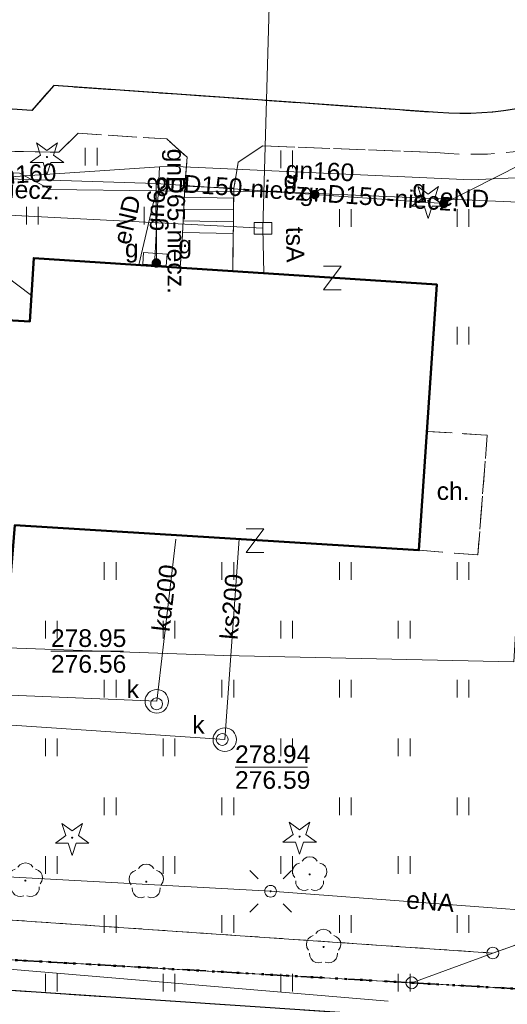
# Model space of a CAD drawing. Extents: x 0 to 6568752, y 0 to 5584302.
# Tile 43 of 74: x 6568565 to 6568586, y 5583935 to 5583977. Entities that reach past the tile are written whole.
import ezdxf
from ezdxf.enums import TextEntityAlignment as Align

# ---------------------------------------------------------------- set-up
doc = ezdxf.new("R2010")
doc.units = 0
doc.header["$PDSIZE"] = 0.75
for name, pattern in [('KROPK2', [1, 0.05, -0.95]), ('KROPK2-2-2', [3.49, 1, -0.47, 0.05, -0.47, 1, -0.5]), ('PRZER1-1', [1, 0.5, -0.5]), ('PRZER2-1', [1.5, 1, -0.5]), ('PRZER3-1', [2, 1.5, -0.5])]:
    doc.linetypes.add(name, pattern=pattern)
doc.layers.get('0').update_dxf_attribs({"linetype": 'CONTINUOUS'})
doc.layers.get('Defpoints').update_dxf_attribs({"linetype": 'CONTINUOUS'})
for name, color, linetype, lineweight in [('EGBS', 7, 'CONTINUOUS', 18), ('EGBU', 7, 'CONTINUOUS', 50), ('EGDE', 7, 'CONTINUOUS', 18), ('EGPG', 7, 'CONTINUOUS', 18), ('GEPPHC', 7, 'CONTINUOUS', 18), ('GESGPS', 7, 'CONTINUOUS', 35), ('GESJAE', 7, 'CONTINUOUS', 50), ('GUPPRZ_O', 7, 'CONTINUOUS', 18), ('OTKC', 7, 'CONTINUOUS', 18), ('OTKC_O', 7, 'CONTINUOUS', 18), ('OTKJ', 7, 'CONTINUOUS', 18), ('OTKK', 7, 'CONTINUOUS', 25), ('OTZT', 7, 'CONTINUOUS', 18), ('ramka sekcji', 7, 'CONTINUOUS', 18), ('SUEO', 7, 'CONTINUOUS', 18), ('SUPK', 7, 'CONTINUOUS', 18), ('SUPW', 7, 'CONTINUOUS', 18), ('SUPW_O', 7, 'CONTINUOUS', 18)]:
    doc.layers.add(name, color=color, linetype=linetype, lineweight=lineweight)
for name, color, linetype, lineweight, true_color in [('EGUG', 7, 'CONTINUOUS', 18, 0x008000), ('OTZG', 7, 'CONTINUOUS', 18, 0x008000), ('OTZL', 7, 'CONTINUOUS', 18, 0x008000), ('SUEP', 1, 'CONTINUOUS', 18, 0xff0000), ('SUEP_O', 1, 'CONTINUOUS', 18, 0xff0000), ('SUGP', 7, 'CONTINUOUS', 18, 0xbfbf00), ('SUGP_O', 7, 'CONTINUOUS', 18, 0xbfbf00), ('SUGS', 7, 'CONTINUOUS', 18, 0xbfbf00), ('SUGS_O', 7, 'CONTINUOUS', 18, 0xbfbf00), ('SUGU', 7, 'CONTINUOUS', 18, 0xbfbf00), ('SUGU_O', 7, 'CONTINUOUS', 18, 0xbfbf00), ('SUGW', 7, 'CONTINUOUS', 18, 0xbfbf00), ('SUGW_O', 7, 'CONTINUOUS', 18, 0xbfbf00), ('SUKP', 7, 'CONTINUOUS', 18, 0x803300), ('SUKP_O', 7, 'CONTINUOUS', 18, 0x803300), ('SUTP', 7, 'CONTINUOUS', 18, 0xff9100), ('SUTP_O', 7, 'CONTINUOUS', 18, 0xff9100), ('SUWP', 5, 'CONTINUOUS', 18, 0x0000ff)]:
    doc.layers.add(name, color=color, linetype=linetype, lineweight=lineweight, true_color=true_color)
doc.styles.add('Arial', font='arial.ttf')
doc.styles.add('GEO-INFO', font='arial.ttf')
doc.dimstyles.get("Standard").update_dxf_attribs({"dimtxt": 0.18, "dimasz": 0.18, "dimexe": 0.18, "dimexo": 0.0625, "dimgap": 0.09, "dimtad": 0, "dimtih": 1, "dimtoh": 1, "dimdec": 4, "dimzin": 0, "dimdsep": 46, "dimtxsty": 'Standard', "dimcen": 0.09, "dimadec": 0, "dimazin": 0, "dimtfac": 1, "dimtdec": 4, "dimtofl": 0, "dimtmove": 0, "dimatfit": 3, "dimfxl": 0, "dimtolj": 1, "dimtzin": 0, "dimarcsym": 0})

# ---------------------------------------------------------------- blocks, each defined once
blk = doc.blocks.new('D_GSPRDL1')
blk.add_hatch(color=0).paths.add_polyline_path([(0, -0.045), (0.013906, -0.042798), (0.02645, -0.036406), (0.036406, -0.02645), (0.042798, -0.013906), (0.045, 0), (0.042798, 0.013906), (0.036406, 0.02645), (0.02645, 0.036406), (0.013906, 0.042798), (0, 0.045), (-0.013906, 0.042798), (-0.02645, 0.036406), (-0.036406, 0.02645), (-0.042798, 0.013906), (-0.045, 0), (-0.042798, -0.013906), (-0.036406, -0.02645), (-0.02645, -0.036406), (-0.013906, -0.042798)])
at = {"color": 0}
for points in [[(-0.635969, -0.134326), (-0.70458, -0.024001), (-0.731429, 0.103115), (-0.713292, 0.231763), (-0.652348, 0.346501), (-0.55591, 0.433559), (-0.435555, 0.482485)], [(-0.324277, 0.563333), (-0.240553, 0.662679), (-0.127956, 0.727494), (0, 0.75), (0.127956, 0.727494), (0.240553, 0.662679), (0.324277, 0.563333)], [(0.435555, 0.482485), (0.55591, 0.433559), (0.652348, 0.346501), (0.713292, 0.231763), (0.731429, 0.103115), (0.70458, -0.024001), (0.635969, -0.134326)], [(-0.068773, -0.646351), (-0.194901, -0.677512), (-0.324092, -0.663766), (-0.440839, -0.606763), (-0.531129, -0.513345), (-0.584125, -0.394725), (-0.593465, -0.265141)], [(0.593465, -0.265141), (0.584125, -0.394725), (0.531129, -0.513345), (0.440839, -0.606763), (0.324092, -0.663766), (0.194901, -0.677512), (0.068773, -0.646351)]]:
    blk.add_lwpolyline(points, dxfattribs=at)
blk = doc.blocks.new('D_GSPRDI1')
blk.add_hatch(color=0).paths.add_polyline_path([(0, -0.045), (0.013906, -0.042798), (0.02645, -0.036406), (0.036406, -0.02645), (0.042798, -0.013906), (0.045, 0), (0.042798, 0.013906), (0.036406, 0.02645), (0.02645, 0.036406), (0.013906, 0.042798), (0, 0.045), (-0.013906, 0.042798), (-0.02645, 0.036406), (-0.036406, 0.02645), (-0.042798, 0.013906), (-0.045, 0), (-0.042798, -0.013906), (-0.036406, -0.02645), (-0.02645, -0.036406), (-0.013906, -0.042798)])
at = {"color": 0}
blk.add_lwpolyline([(0.272471, 0.088531), (0.713338, -0.231778), (0.168396, -0.231778), (0, -0.750048), (-0.168396, -0.231778), (-0.713338, -0.231778), (-0.272471, 0.088531), (-0.440867, 0.606801), (0, 0.286493), (0.440867, 0.606801)], close=True, dxfattribs=at)
blk = doc.blocks.new('D_GUPIKP1_3')
at = {"color": 0}
blk.add_lwpolyline([(0.375, -0.25), (-0.375, -0.25), (-0.375, 0.25), (0.375, 0.25)], close=True, dxfattribs=at)
blk = doc.blocks.new('D_GUPIWZ1_1')
at = {"color": 0}
blk.add_lwpolyline([(0, 0.25), (0.064705, 0.241481), (0.125, 0.216506), (0.176777, 0.176777), (0.216506, 0.125), (0.241481, 0.064705), (0.25, 0), (0.241481, -0.064705), (0.216506, -0.125), (0.176777, -0.176777), (0.125, -0.216506), (0.064705, -0.241481), (0, -0.25), (-0.064705, -0.241481), (-0.125, -0.216506), (-0.176777, -0.176777), (-0.216506, -0.125), (-0.241481, -0.064705), (-0.25, 0), (-0.241481, 0.064705), (-0.216506, 0.125), (-0.176777, 0.176777), (-0.125, 0.216506), (-0.064705, 0.241481)], close=True, dxfattribs=at)
blk = doc.blocks.new('D_GUPGSG1')
at = {"color": 0}
blk.add_lwpolyline([(-0.5, -0.25), (-0.5, 0.25), (0.5, 0.25), (0.5, -0.25)], close=True, dxfattribs=at)
blk = doc.blocks.new('D_GUPGZA1')
blk.add_hatch(color=0).paths.add_polyline_path([(-0.2, 0), (-0.193185, -0.051764), (-0.173205, -0.1), (-0.141421, -0.141421), (-0.1, -0.173205), (-0.051764, -0.193185), (0, -0.2), (0.051764, -0.193185), (0.1, -0.173205), (0.141421, -0.141421), (0.173205, -0.1), (0.193185, -0.051764), (0.2, 0), (0.193185, 0.051764), (0.173205, 0.1), (0.141421, 0.141421), (0.1, 0.173205), (0.051764, 0.193185), (0, 0.2), (-0.051764, 0.193185), (-0.1, 0.173205), (-0.141421, 0.141421), (-0.173205, 0.1), (-0.193185, 0.051764)])
blk = doc.blocks.new('D_GUPGUT1')
blk.add_hatch(color=0).paths.add_polyline_path([(-0.2, 0), (-0.193185, -0.051764), (-0.173205, -0.1), (-0.141421, -0.141421), (-0.1, -0.173205), (-0.051764, -0.193185), (0, -0.2), (0.051764, -0.193185), (0.1, -0.173205), (0.141421, -0.141421), (0.173205, -0.1), (0.193185, -0.051764), (0.2, 0), (0.193185, 0.051764), (0.173205, 0.1), (0.141421, 0.141421), (0.1, 0.173205), (0.051764, 0.193185), (0, 0.2), (-0.051764, 0.193185), (-0.1, 0.173205), (-0.141421, 0.141421), (-0.173205, 0.1), (-0.193185, 0.051764)])
blk = doc.blocks.new('D_GEPPHC1')
at = {"color": 0}
blk.add_lwpolyline([(-0.375, 0.5), (0.375, 0.5), (-0.375, -0.5), (0.375, -0.5)], dxfattribs=at)
blk = doc.blocks.new('D_GEPPGD1_1')
at = {"color": 0}
blk.add_lwpolyline([(0, 0.25), (0.077254, 0.237764), (0.146946, 0.202254), (0.202254, 0.146946), (0.237764, 0.077254), (0.25, 0), (0.237764, -0.077254), (0.202254, -0.146946), (0.146946, -0.202254), (0.077254, -0.237764), (0, -0.25), (-0.077254, -0.237764), (-0.146946, -0.202254), (-0.202254, -0.146946), (-0.237764, -0.077254), (-0.25, 0), (-0.237764, 0.077254), (-0.202254, 0.146946), (-0.146946, 0.202254), (-0.077254, 0.237764)], close=True, dxfattribs=at)
blk = doc.blocks.new('D_GUPELA2')
blk.add_hatch(color=0).paths.add_polyline_path([(-0.001087, 0.044987), (0.011881, 0.043403), (0.021281, 0.03965), (0.030065, 0.033482), (0.038133, 0.023893), (0.043117, 0.012881), (0.044986, 0.001113), (0.044323, -0.007777), (0.040557, -0.019497), (0.033417, -0.030138), (0.024849, -0.037517), (0.013788, -0.042836), (0.002013, -0.044955), (-0.00982, -0.043916), (-0.020466, -0.040077), (-0.029541, -0.033946), (-0.036867, -0.025804), (-0.04187, -0.01649), (-0.04461, -0.005909), (-0.044532, 0.006476), (-0.041285, 0.017903), (-0.034764, 0.028574), (-0.024479, 0.03776), (-0.013449, 0.042943)])
at = {"color": 0}
for points in [[(-0.883883, 0.883883), (-0.53033, 0.53033)], [(0.883883, 0.883883), (0.53033, 0.53033)], [(-0.883883, -0.883883), (-0.53033, -0.53033)], [(0.883883, -0.883883), (0.53033, -0.53033)]]:
    blk.add_lwpolyline(points, dxfattribs=at)
blk = doc.blocks.new('D_GUPELA1')
at = {"color": 0}
blk.add_lwpolyline([(0, 0.25), (0.064705, 0.241481), (0.125, 0.216506), (0.176777, 0.176777), (0.216506, 0.125), (0.241481, 0.064705), (0.25, 0), (0.241481, -0.064705), (0.216506, -0.125), (0.176777, -0.176777), (0.125, -0.216506), (0.064705, -0.241481), (0, -0.25), (-0.064705, -0.241481), (-0.125, -0.216506), (-0.176777, -0.176777), (-0.216506, -0.125), (-0.241481, -0.064705), (-0.25, 0), (-0.241481, 0.064705), (-0.216506, 0.125), (-0.176777, 0.176777), (-0.125, 0.216506), (-0.064705, 0.241481)], close=True, dxfattribs=at)
blk = doc.blocks.new('D_GSSUTR1')
at = {"color": 0}
for points in [[(-0.25666, 0.36165), (-0.25666, -0.38835)], [(0.24334, -0.38835), (0.24334, 0.36165)]]:
    blk.add_lwpolyline(points, dxfattribs=at)
blk = doc.blocks.new('*D45')
at = {"layer": 'Defpoints', "color": 0}
for p in [(6568647.5, 5584150), (6568650, 5584150), (0, 0)]:
    blk.add_point(p, dxfattribs=at)
at = {"layer": 'ramka sekcji', "color": 0, "lineweight": -2}
blk.add_line((6568649.938, 5584150), (6568647.5, 5584150), dxfattribs=at)
at = {"layer": 'ramka sekcji', "color": 0, "insert": (6568644.106, 5584150), "char_height": 0.75, "attachment_point": 5, "style": 'GEO-INFO'}
blk.add_mtext('\\A1;5584150.0000', dxfattribs=at)
blk = doc.blocks.new('*D46')
at = {"layer": 'Defpoints', "color": 0}
for p in [(6568650, 5584152.5), (6568650, 5584150), (0, 0)]:
    blk.add_point(p, dxfattribs=at)
at = {"layer": 'ramka sekcji', "color": 0, "lineweight": -2}
blk.add_line((6568650, 5584150.062), (6568650, 5584152.5), dxfattribs=at)
at = {"layer": 'ramka sekcji', "color": 0, "insert": (6568650, 5584155.896), "char_height": 0.75, "attachment_point": 5, "rotation": 90, "style": 'GEO-INFO'}
blk.add_mtext('\\A1;6568650.0000', dxfattribs=at)

msp = doc.modelspace()

# ---------------------------------------------------------------- linework, layer by layer
at = {"layer": 'EGBS', "linetype": 'Continuous', "lineweight": 18, "elevation": 10.18}
msp.add_lwpolyline([(6568572.03, 5583970.15), (6568574.12, 5583970.06), (6568574.08, 5583967.71), (6568574.06863, 5583966.53706), (6568571.83905, 5583966.68281), (6568571.92, 5583967.84)], close=True, dxfattribs=at)
for points in [[(6568574.11276, 5583969.63489), (6568572.00718, 5583969.67073)], [(6568574.10425, 5583969.13496), (6568571.98338, 5583969.17106)], [(6568574.09575, 5583968.63504), (6568571.95959, 5583968.6714)], [(6568574.08724, 5583968.13511), (6568571.9358, 5583968.17173)]]:
    msp.add_lwpolyline(points, dxfattribs=at)
at = {"layer": 'EGBU', "linetype": 'Continuous', "lineweight": 50, "elevation": 10.18}
msp.add_lwpolyline([(6568545.09, 5583954.28), (6568545.77, 5583965.55), (6568565.44, 5583964.39), (6568565.61, 5583967.09), (6568582.7404, 5583965.97019), (6568581.98601, 5583954.66959), (6568564.8, 5583955.73), (6568564.58, 5583952.93)], close=True, dxfattribs=at)
at = {"layer": 'EGDE', "linetype": 'Continuous', "elevation": 10.22}
for points in [[(6568594.31055, 5583939.47691), (6568591.06023, 5583939.65534), (6568585.12694, 5583937.54872), (6568482.90911, 5583944.55214), (6568370.44353, 5583952.88368), (6568294.32233, 5583957.98331), (6568295.92847, 5583986.21622), (6568307.93382, 5584034.73468), (6568319.9193, 5584083.24287), (6568320.72616, 5584086.59352), (6568329.45932, 5584084.84591), (6568374.48985, 5584081.95589), (6568374.92948, 5584088.19204), (6568391.77674, 5584086.94902), (6568441.65482, 5584081.9513), (6568491.15577, 5584079.0589), (6568538.06756, 5584076.86319), (6568558.47556, 5584075.58605), (6568583.6998, 5584038.16817), (6568609.00522, 5584036.3441), (6568644.22449, 5584009.45582)], [(6568455.74272, 5583943.342), (6568470.18479, 5583942.48802), (6568484.61672, 5583941.64391), (6568501.75009, 5583940.70461), (6568518.83334, 5583939.77466), (6568555.7519, 5583937.77022), (6568581.68298, 5583936.28424), (6568593.99258, 5583935.5803)], [(6568585.12694, 5583937.54872), (6568591.06023, 5583939.65534), (6568594.31055, 5583939.47691)], [(6568593.99258, 5583935.5803), (6568581.68298, 5583936.28424), (6568585.12694, 5583937.54872)]]:
    msp.add_lwpolyline(points, dxfattribs=at)
msp.add_lwpolyline([(6568294.32233, 5583957.98331), (6568370.44353, 5583952.88368), (6568482.90911, 5583944.55214), (6568585.12694, 5583937.54872), (6568581.68298, 5583936.28424), (6568555.7519, 5583937.77022), (6568518.83334, 5583939.77466), (6568501.75009, 5583940.70461), (6568484.61672, 5583941.64391), (6568470.18479, 5583942.48802), (6568455.74272, 5583943.342), (6568440.05974, 5583944.25999), (6568422.02493, 5583945.3077), (6568384.89553, 5583947.37946), (6568347.08402, 5583949.61245), (6568329.64942, 5583950.6479), (6568293.66008, 5583952.72437), (6568294.26523, 5583956.9825)], close=True, dxfattribs=at)
at = {"layer": 'EGUG', "linetype": 'PRZER1-1', "lineweight": 18, "elevation": 10.08}
for points in [[(6568593.99258, 5583935.5803), (6568581.68298, 5583936.28424), (6568555.7519, 5583937.77022), (6568518.83334, 5583939.77466), (6568501.75009, 5583940.70461), (6568484.61672, 5583941.64391), (6568470.18479, 5583942.48802), (6568455.74272, 5583943.342), (6568440.05974, 5583944.25999), (6568422.02493, 5583945.3077), (6568384.89553, 5583947.37946), (6568347.08402, 5583949.61245), (6568329.64942, 5583950.6479), (6568293.66008, 5583952.72437), (6568292.84874, 5583952.82392), (6568273.1723, 5583953.99051), (6568262.61008, 5583954.10444), (6568261.2106, 5583954.0564), (6568251.21944, 5583954.86774), (6568249.43294, 5583955.01221)], [(6568249.43294, 5583955.01221), (6568251.21944, 5583954.86774), (6568261.2106, 5583954.0564), (6568262.61008, 5583954.10444), (6568273.1723, 5583953.99051), (6568292.84874, 5583952.82392), (6568293.66008, 5583952.72437), (6568329.64942, 5583950.6479), (6568347.08402, 5583949.61245), (6568384.89553, 5583947.37946), (6568422.02493, 5583945.3077), (6568440.05974, 5583944.25999), (6568455.74272, 5583943.342), (6568470.18479, 5583942.48802), (6568484.61672, 5583941.64391), (6568501.75009, 5583940.70461), (6568518.83334, 5583939.77466), (6568555.7519, 5583937.77022), (6568581.68298, 5583936.28424), (6568593.99258, 5583935.5803)], [(6568370.44353, 5583952.88368), (6568482.90911, 5583944.55214), (6568585.12694, 5583937.54872), (6568591.06023, 5583939.65534), (6568594.31055, 5583939.47691)], [(6568594.31055, 5583939.47691), (6568591.06023, 5583939.65534), (6568585.12694, 5583937.54872), (6568482.90911, 5583944.55214), (6568370.44353, 5583952.88368)]]:
    msp.add_lwpolyline(points, dxfattribs=at)
at = {"layer": 'GESGPS', "linetype": 'KROPK2-2-2', "lineweight": 35, "elevation": 10.1}
for points in [[(6568249.43294, 5583955.01221), (6568251.21944, 5583954.86774), (6568261.2106, 5583954.0564), (6568262.61008, 5583954.10444), (6568273.1723, 5583953.99051), (6568292.84874, 5583952.82392), (6568293.66008, 5583952.72437), (6568329.64942, 5583950.6479), (6568347.08402, 5583949.61245), (6568384.89553, 5583947.37946), (6568422.02493, 5583945.3077), (6568440.05974, 5583944.25999), (6568455.74272, 5583943.342), (6568470.18479, 5583942.48802), (6568484.61672, 5583941.64391), (6568501.75009, 5583940.70461), (6568518.83334, 5583939.77466), (6568555.7519, 5583937.77022), (6568581.68298, 5583936.28424), (6568593.99258, 5583935.5803)], [(6568384.89553, 5583947.37946), (6568422.02493, 5583945.3077), (6568440.05974, 5583944.25999), (6568455.74272, 5583943.342), (6568470.18479, 5583942.48802), (6568484.61672, 5583941.64391), (6568501.75009, 5583940.70461), (6568518.83334, 5583939.77466), (6568555.7519, 5583937.77022), (6568581.68298, 5583936.28424), (6568593.99258, 5583935.5803)]]:
    msp.add_lwpolyline(points, dxfattribs=at)
at = {"layer": 'GESJAE', "linetype": 'KROPK2', "lineweight": 50, "elevation": 10.22}
for points in [[(6568593.99258, 5583935.5803), (6568581.68298, 5583936.28424), (6568555.7519, 5583937.77022), (6568518.83334, 5583939.77466), (6568501.75009, 5583940.70461), (6568484.61672, 5583941.64391), (6568470.18479, 5583942.48802), (6568455.74272, 5583943.342), (6568440.05974, 5583944.25999), (6568422.02493, 5583945.3077), (6568384.89553, 5583947.37946), (6568347.08402, 5583949.61245), (6568329.64942, 5583950.6479), (6568293.66008, 5583952.72437), (6568292.84874, 5583952.82392), (6568273.1723, 5583953.99051), (6568262.61008, 5583954.10444), (6568261.2106, 5583954.0564), (6568251.21944, 5583954.86774), (6568249.43294, 5583955.01221)], [(6568249.43294, 5583955.01221), (6568251.21944, 5583954.86774), (6568261.2106, 5583954.0564), (6568262.61008, 5583954.10444), (6568273.1723, 5583953.99051), (6568292.84874, 5583952.82392), (6568293.66008, 5583952.72437), (6568329.64942, 5583950.6479), (6568347.08402, 5583949.61245), (6568384.89553, 5583947.37946), (6568422.02493, 5583945.3077), (6568440.05974, 5583944.25999), (6568455.74272, 5583943.342), (6568470.18479, 5583942.48802), (6568484.61672, 5583941.64391), (6568501.75009, 5583940.70461), (6568518.83334, 5583939.77466), (6568555.7519, 5583937.77022), (6568581.68298, 5583936.28424), (6568593.99258, 5583935.5803)]]:
    msp.add_lwpolyline(points, dxfattribs=at)
at = {"layer": 'GUPPRZ_O', "linetype": 'Continuous', "lineweight": 13, "elevation": 10.8, "flags": 128}
for points in [[(6568566.33833, 5583950.38683), (6568569.41833, 5583950.38683)], [(6568574.16481, 5583945.45178), (6568577.24481, 5583945.45178)]]:
    msp.add_lwpolyline(points, dxfattribs=at)
at = {"layer": 'OTKC', "linetype": 'PRZER2-1', "lineweight": 18, "elevation": 10.18}
for points in [[(6568597.19, 5583979.17, -0.30309767), (6568582.7, 5583971.58), (6568575.35, 5583971.86), (6568574.3, 5583971.17), (6568574.12, 5583970.06), (6568572.03, 5583970.15), (6568572.13, 5583971.37), (6568571.26, 5583972.15), (6568567.49, 5583972.39), (6568566.67, 5583971.59), (6568560.31, 5583971.68)], [(6568539.74, 5583975.11), (6568565.52, 5583973.36), (6568566.46, 5583974.42), (6568582.79, 5583973.27, 0.15614817), (6568590.81, 5583975.18, 0.13382563)]]:
    msp.add_lwpolyline(points, format="xyb", dxfattribs=at)
msp.add_lwpolyline([(6568582.32335, 5583959.72284), (6568584.89, 5583959.56), (6568584.49, 5583954.47), (6568581.98601, 5583954.66959)], close=True, dxfattribs=at)
at = {"layer": 'OTKJ', "linetype": 'PRZER3-1', "lineweight": 18, "elevation": 10.18}
msp.add_lwpolyline([(6568595.31, 5583979.63, -0.27999722), (6568582.79, 5583973.27), (6568566.46, 5583974.42), (6568565.52, 5583973.36), (6568539.74, 5583975.11)], format="xyb", dxfattribs=at)
msp.add_lwpolyline([(6568529.09, 5583938.51), (6568545.16, 5583937.26), (6568593.86399, 5583934.00454)], dxfattribs=at)
at = {"layer": 'OTKK', "linetype": 'Continuous', "lineweight": 25, "elevation": 10.18}
msp.add_lwpolyline([(6568595.31, 5583979.63, -0.27999722), (6568582.79, 5583973.27), (6568566.46, 5583974.42), (6568565.52, 5583973.36), (6568539.74, 5583975.11), (6568538.95, 5583976.58), (6568532.22, 5583977.15), (6568531.33, 5583977.16), (6568530.58, 5583977.07), (6568529.81, 5583976.83), (6568529.05, 5583976.36), (6568528.49, 5583975.64), (6568528.27, 5583974.77), (6568527.46, 5583964.52), (6568527.66, 5583963.33), (6568528.18, 5583962.38), (6568528.9, 5583961.72), (6568529.24, 5583961.49), (6568529.76, 5583961.31), (6568530.77, 5583961.11), (6568538.96, 5583960.48)], format="xyb", dxfattribs=at)
msp.add_lwpolyline([(6568593.86399, 5583934.00454), (6568545.16, 5583937.26), (6568529.09, 5583938.51), (6568527.89, 5583939.37), (6568526.7, 5583940.67), (6568526.25, 5583941.81), (6568526.08, 5583943.45), (6568526.06, 5583945.12), (6568526.69, 5583952.58), (6568526.77, 5583953.25), (6568527.18, 5583954.12), (6568527.93, 5583954.95), (6568528.58, 5583955.25), (6568529, 5583955.4), (6568530.02, 5583955.43), (6568544.14, 5583954.48), (6568544.6, 5583960.02), (6568541.85, 5583960.25), (6568538.96, 5583960.48)], dxfattribs=at)
at = {"layer": 'OTZT', "color": 7, "linetype": 'PRZER2-1', "lineweight": 18, "elevation": 10.1}
msp.add_lwpolyline([(6568574.06863, 5583966.53706), (6568574.08, 5583967.71), (6568574.12, 5583970.06), (6568574.3, 5583971.17), (6568575.35, 5583971.86), (6568582.7, 5583971.58, 0.30309767), (6568597.19, 5583979.17)], format="xyb", dxfattribs=at)
msp.add_lwpolyline([(6568558.97909, 5583964.77102), (6568559.06, 5583965.99), (6568559.16, 5583968.28), (6568559.27, 5583970.8), (6568560.31, 5583971.68), (6568566.67, 5583971.59), (6568567.49, 5583972.39), (6568571.26, 5583972.15), (6568572.13, 5583971.37), (6568572.03, 5583970.15), (6568571.92, 5583967.84), (6568571.83905, 5583966.68281), (6568565.61, 5583967.09), (6568565.44, 5583964.39)], close=True, dxfattribs=at)
for points in [[(6568564.8, 5583955.73), (6568581.98601, 5583954.66959), (6568584.49, 5583954.47), (6568584.89, 5583959.56), (6568582.32335, 5583959.72284), (6568582.7404, 5583965.97019), (6568574.06863, 5583966.53706)], [(6568593.86399, 5583934.00454), (6568545.16, 5583937.26)]]:
    msp.add_lwpolyline(points, dxfattribs=at)
at = {"layer": 'SUEP', "linetype": 'Continuous', "lineweight": 18, "elevation": 10.14}
for points in [[(6568591.84922, 5583969.21782), (6568575.98316, 5583969.90643), (6568570.81136, 5583969.94369), (6568566.31514, 5583970.00686), (6568565.00212, 5583970.69899), (6568555.1968, 5583971.13268), (6568555.03505, 5583969.8715), (6568554.33, 5583965.29)], [(6568570.81136, 5583969.94369), (6568570.07774, 5583966.79795)], [(6568591.84922, 5583969.21782), (6568586.92969, 5583965.27412), (6568586.01752, 5583949.92117), (6568573.69298, 5583950.20238), (6568547.64978, 5583951.11587)], [(6568589.24658, 5583939.15193), (6568575.67638, 5583940.17515), (6568553.31026, 5583941.40325), (6568547.45342, 5583941.84164)]]:
    msp.add_lwpolyline(points, dxfattribs=at)
at = {"layer": 'SUGP', "linetype": 'Continuous', "lineweight": 18, "elevation": 10.14}
for points in [[(6568602.39468, 5584009.15947), (6568602.19592, 5584004.63958), (6568600.41988, 5583984.84924), (6568599.64462, 5583977.80473), (6568583.04064, 5583969.40812), (6568577.55835, 5583969.78749), (6568570.80786, 5583970.25352), (6568546.90448, 5583971.0015), (6568531.38191, 5583971.50148), (6568522.94, 5583973.07), (6568520.02153, 5583972.78616), (6568522.94278, 5583992.41225), (6568523.67456, 5584007.01875), (6568524.53384, 5584030.89757), (6568524.62, 5584031.05), (6568524.24, 5584031.08), (6568523.37, 5584031.2)], [(6568570.95, 5583970.96), (6568571.34, 5583970.99), (6568584.21, 5583970.42), (6568586.72, 5583970.53), (6568589.45, 5583971.5)], [(6568547.84, 5583971.04), (6568559.29, 5583970.19), (6568570.95, 5583970.96)], [(6568570.95, 5583970.96), (6568570.8, 5583967.84)], [(6568570.80786, 5583970.25352), (6568570.82, 5583966.88)], [(6568570.8, 5583967.84), (6568570.76, 5583967.04)]]:
    msp.add_lwpolyline(points, dxfattribs=at)
at = {"layer": 'SUKP', "linetype": 'Continuous', "lineweight": 18, "elevation": 10.14}
for points in [[(6568574.34622, 5583955.14098), (6568573.72946, 5583946.61937), (6568553.49067, 5583947.98691)], [(6568571.64165, 5583955.14463), (6568570.83978, 5583948.24995), (6568554.90373, 5583948.91156)]]:
    msp.add_lwpolyline(points, dxfattribs=at)
at = {"layer": 'SUPK', "linetype": 'Continuous', "lineweight": 18, "elevation": 10.14}
for points in [[(6568570.83978, 5583947.74995, -1), (6568570.83978, 5583948.74995, -1)], [(6568573.72946, 5583946.11937, -1), (6568573.72946, 5583947.11937, -1)]]:
    msp.add_lwpolyline(points, format="xyb", close=True, dxfattribs=at)
at = {"layer": 'SUTP', "linetype": 'Continuous', "lineweight": 18, "elevation": 10.14}
for points in [[(6568576.74575, 5584017.49696), (6568575.34911, 5583968.35514), (6568516.6359, 5583971.36883)], [(6568561.0718, 5583968.83921), (6568565.51, 5583965.50169)], [(6568575.34911, 5583968.35514), (6568575.38781, 5583966.45083)]]:
    msp.add_lwpolyline(points, dxfattribs=at)
at = {"layer": 'SUWP', "linetype": 'Continuous', "lineweight": 18, "elevation": 10.14}
msp.add_lwpolyline([(6568532.26, 5583952.21), (6568532.46974, 5583938.58028), (6568562.53185, 5583937.03753), (6568580.683, 5583935.5013)], dxfattribs=at)

# ---------------------------------------------------------------- block references
at = {"layer": 'EGPG', "linetype": 'Continuous', "lineweight": 18}
for p in [(6568585.12694, 5583937.54872, 10.24), (6568581.68298, 5583936.28424, 10.24)]:
    msp.add_blockref('D_GEPPGD1_1', p, dxfattribs=at)
at = {"layer": 'GEPPHC', "linetype": 'Continuous', "lineweight": 18}
for p in [(6568578.3005, 5583966.23805, 10.24), (6568575.02011, 5583955.07306, 10.24)]:
    msp.add_blockref('D_GEPPHC1', p, dxfattribs=at)
at = {"layer": 'OTZG', "linetype": 'Continuous', "lineweight": 18}
for p in [(6568566.17, 5583971.38, 10.12), (6568582.38, 5583969.52, 10.12), (6568567.24, 5583942.45, 10.12), (6568576.91, 5583942.5, 10.12)]:
    msp.add_blockref('D_GSPRDI1', p, dxfattribs=at)
at = {"layer": 'OTZL', "linetype": 'Continuous', "lineweight": 18}
for p in [(6568565.25, 5583940.63, 10.12), (6568570.39, 5583940.58, 10.12), (6568577.34, 5583940.89, 10.12), (6568577.93, 5583937.81, 10.12)]:
    msp.add_blockref('D_GSPRDL1', p, dxfattribs=at)
at = {"layer": 'OTZT', "color": 7, "linetype": 'Continuous', "lineweight": 18}
for p in [(6568568.05454, 5583971.4075, 10.1), (6568576.365, 5583971.30039, 10.1), (6568565.55454, 5583968.9075, 10.1), (6568570.55454, 5583968.9075, 10.1), (6568578.865, 5583968.80039, 10.1), (6568583.865, 5583968.80039, 10.1), (6568583.865, 5583963.80039, 10.1), (6568568.865, 5583953.80039, 10.1), (6568573.865, 5583953.80039, 10.1), (6568578.865, 5583953.80039, 10.1), (6568583.865, 5583953.80039, 10.1), (6568566.365, 5583951.30039, 10.1), (6568571.365, 5583951.30039, 10.1), (6568576.365, 5583951.30039, 10.1), (6568581.365, 5583951.30039, 10.1), (6568568.865, 5583948.80039, 10.1), (6568573.865, 5583948.80039, 10.1), (6568578.865, 5583948.80039, 10.1), (6568583.865, 5583948.80039, 10.1), (6568566.365, 5583946.30039, 10.1), (6568571.365, 5583946.30039, 10.1), (6568576.365, 5583946.30039, 10.1), (6568581.365, 5583946.30039, 10.1), (6568568.865, 5583943.80039, 10.1), (6568573.865, 5583943.80039, 10.1), (6568578.865, 5583943.80039, 10.1), (6568583.865, 5583943.80039, 10.1), (6568566.365, 5583941.30039, 10.1), (6568571.365, 5583941.30039, 10.1), (6568576.365, 5583941.30039, 10.1), (6568581.365, 5583941.30039, 10.1), (6568568.865, 5583938.80039, 10.1), (6568573.865, 5583938.80039, 10.1), (6568578.865, 5583938.80039, 10.1), (6568583.865, 5583938.80039, 10.1), (6568566.365, 5583936.30039, 10.1), (6568571.365, 5583936.30039, 10.1), (6568576.365, 5583936.30039, 10.1), (6568581.365, 5583936.30039, 10.1)]:
    msp.add_blockref('D_GSSUTR1', p, dxfattribs=at)
at = {"layer": 'SUEO', "linetype": 'Continuous', "lineweight": 18}
for name, p in [('D_GUPELA2', (6568575.67638, 5583940.17515, 10.15)), ('D_GUPELA1', (6568575.67638, 5583940.17515, 10.16))]:
    msp.add_blockref(name, p, dxfattribs=at)
at = {"layer": 'SUGS', "linetype": 'Continuous', "lineweight": 18, "rotation": 356.193772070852}
msp.add_blockref('D_GUPGSG1', (6568570.76, 5583967.04, 10.16), dxfattribs=at)
at = {"layer": 'SUGU', "linetype": 'Continuous', "lineweight": 18}
for p in [(6568577.55835, 5583969.78749, 10.16), (6568583.04064, 5583969.40812, 10.16)]:
    msp.add_blockref('D_GUPGUT1', p, dxfattribs=at)
at = {"layer": 'SUGW', "linetype": 'Continuous', "lineweight": 18}
msp.add_blockref('D_GUPGZA1', (6568570.82, 5583966.88, 10.16), dxfattribs=at)
at = {"layer": 'SUPK', "linetype": 'Continuous', "lineweight": 18}
msp.add_blockref('D_GUPIKP1_3', (6568575.34911, 5583968.35514, 10.16), dxfattribs=at)
at = {"layer": 'SUPW', "linetype": 'Continuous', "lineweight": 18}
for p in [(6568570.82995, 5583948.14039, 10.18), (6568573.61967, 5583946.62623, 10.18)]:
    msp.add_blockref('D_GUPIWZ1_1', p, dxfattribs=at)

# ---------------------------------------------------------------- texts
at = {"layer": 'GUPPRZ_O', "linetype": 'Continuous', "lineweight": 0, "style": 'Arial'}
for s, p in [('278.95', (6568566.33833, 5583950.55933, 10.8)), ('276.56', (6568566.33833, 5583949.46433, 10.8)), ('278.94', (6568574.16481, 5583945.62428, 10.8)), ('276.59', (6568574.16481, 5583944.52928, 10.8))]:
    msp.add_text(s, height=0.75, dxfattribs=at).set_placement(p)
at = {"layer": 'OTKC_O', "linetype": 'Continuous', "lineweight": 0, "style": 'Arial'}
msp.add_text('ch.', height=0.75, dxfattribs=at).set_placement((6568583.43801, 5583956.80951, 10.8), align=Align.CENTER)
at = {"layer": 'SUEP_O', "linetype": 'Continuous', "lineweight": 0, "style": 'Arial'}
for s, rotation, p in [('eND', 76.872676, (6568569.93151, 5583968.62943, 10.8)), ('eND', 357.514849, (6568583.90346, 5583969.26892, 10.8)), ('eNA', 355.687956, (6568582.43942, 5583939.37089, 10.8))]:
    msp.add_text(s, height=0.75, rotation=rotation, dxfattribs=at).set_placement(p, align=Align.CENTER)
at = {"layer": 'SUGP_O', "linetype": 'Continuous', "lineweight": 0, "style": 'Arial'}
for s, rotation, p in [('gnD65-niecz.', 270.206228, (6568571.29268, 5583968.65092, 10.8)), ('gn160', 3.778177, (6568565.13934, 5583970.28216, 10.8)), ('gn160', 357.464082, (6568577.76201, 5583970.41181, 10.8)), ('gnD150-niecz.', 356.050755, (6568574.16289, 5583969.72772, 10.8)), ('gnD150-niecz.', 358.207687, (6568563.33003, 5583969.68168, 10.8)), ('gn63', 87.247515, (6568571.16814, 5583969.38591, 10.8)), ('gnD150-niecz.', 356.041479, (6568580.27924, 5583969.30502, 10.8))]:
    msp.add_text(s, height=0.75, rotation=rotation, dxfattribs=at).set_placement(p, align=Align.CENTER)
at = {"layer": 'SUGS_O', "linetype": 'Continuous', "lineweight": 0, "style": 'Arial'}
msp.add_text('g', height=0.75, dxfattribs=at).set_placement((6568570.06568, 5583967.11838, 10.8), align=Align.RIGHT)
at = {"layer": 'SUGU_O', "linetype": 'Continuous', "lineweight": 0, "style": 'Arial'}
for p in [(6568576.80835, 5583970.03749, 10.8), (6568582.29064, 5583969.65812, 10.8)]:
    msp.add_text('g', height=0.75, dxfattribs=at).set_placement(p, align=Align.RIGHT)
at = {"layer": 'SUGW_O', "linetype": 'Continuous', "lineweight": 0, "style": 'Arial'}
msp.add_text('g', height=0.75, dxfattribs=at).set_placement((6568572.33588, 5583967.28484, 10.8), align=Align.RIGHT)
at = {"layer": 'SUKP_O', "linetype": 'Continuous', "lineweight": 0, "style": 'Arial'}
for s, rotation, p in [('kd200', 83.389688, (6568571.54268, 5583952.59682, 10.8)), ('ks200', 85.103601, (6568574.39023, 5583952.23717, 10.8))]:
    msp.add_text(s, height=0.75, rotation=rotation, dxfattribs=at).set_placement(p, align=Align.CENTER)
at = {"layer": 'SUPW_O', "linetype": 'Continuous', "lineweight": 0, "style": 'Arial'}
for p in [(6568570.07995, 5583948.39039, 10.8), (6568572.86967, 5583946.87623, 10.8)]:
    msp.add_text('k', height=0.75, dxfattribs=at).set_placement(p, align=Align.RIGHT)
at = {"layer": 'SUTP_O', "linetype": 'Continuous', "lineweight": 0, "style": 'Arial'}
msp.add_text('tsA', height=0.75, rotation=271.364738, dxfattribs=at).set_placement((6568576.34748, 5583967.65359, 10.8), align=Align.CENTER)

# ---------------------------------------------------------------- dimensions: what is measured, and where the dimension line sits
at = {"layer": 'ramka sekcji'}
for offset, dtype, picture, middle in [((0, 2.5), 1, '*D46', (6568650, 5584155.8956787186)), ((-2.5, 0), 0, '*D45', (6568644.1063676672, 5584150))]:
    dim = msp.add_ordinate_dim(feature_location=(6568650, 5584150), offset=offset, dtype=dtype, origin=(0, 0), dimstyle='Standard', override={"dimtxt": 0.75, "dimtxsty": 'GEO-INFO'}, dxfattribs=at)
    dim.commit()
    dim.dimension.update_dxf_attribs({"geometry": picture, "text_midpoint": middle})

doc.saveas('drawing.dxf')
